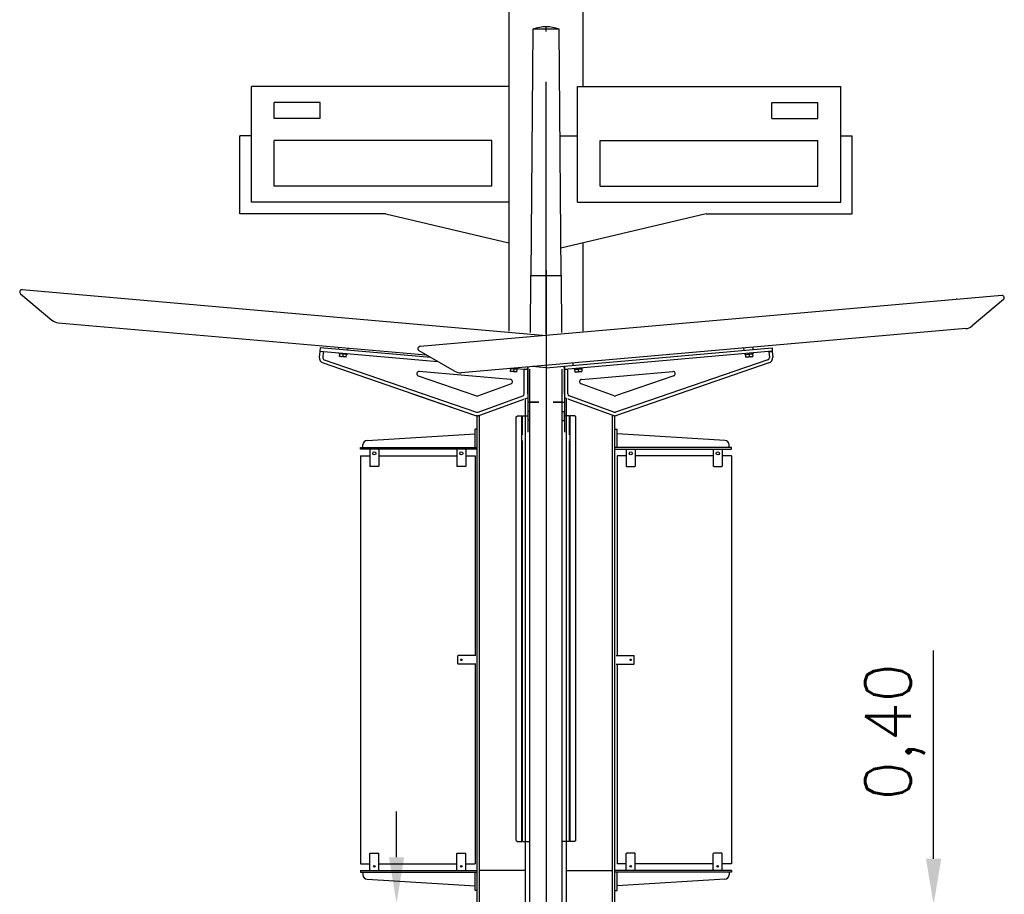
# Model space of a CAD drawing. Header units: millimetres. Extents: x 96940 to 101272, y 432237 to 434659.
# Tile 131 of 256: x 97686.28 to 97690.58, y 432611.33 to 432615.15. Entities that reach past the tile are written whole.
import ezdxf

# ---------------------------------------------------------------- set-up
doc = ezdxf.new("R2010")
doc.units = ezdxf.units.MM
doc.linetypes.add('CENTER', pattern=[35.225022, 22.015639, -4.403128, 4.403128, -4.403128])
doc.layers.add('R_BN_N_T_Halte_Dreismast', color=7, linetype='Continuous', lineweight=25)
for name, color, linetype in [('R_BN_T_N_Halte_Bemating', 1, 'Continuous'), ('R_BN_T_N_Halte_Perron', 7, 'Continuous'), ('R_BN_T_N_Tramplus abri 2e generatie', 7, 'Continuous'), ('R_C_LIJN50', 3, 'Continuous')]:
    doc.layers.add(name, color=color, linetype=linetype)
doc.styles.get("Standard").update_dxf_attribs({"font": 'romans.shx'})
doc.dimstyles.new('RET 1-500', dxfattribs={"dimtxt": 1, "dimasz": 1, "dimexe": 0.3, "dimexo": 0, "dimgap": 0.3, "dimtad": 1, "dimdec": 3, "dimzin": 1, "dimtxsty": 'Standard', "dimcen": 0, "dimclrd": 1, "dimclre": 1, "dimclrt": 7, "dimaunit": 2, "dimadec": 4, "dimazin": 0, "dimtfac": 1, "dimtdec": 3, "dimtofl": 0, "dimtmove": 0, "dimatfit": 0, "dimfxl": 1, "dimarcsym": 0})

# ---------------------------------------------------------------- blocks, each defined once
blk = doc.blocks.new('*D523')
at = {"layer": 'Defpoints', "color": 0, "transparency": 16777216}
for p in [(97688.881, 432611.2879), (97688.881, 432610.8923), (97690.2737, 432610.8923)]:
    blk.add_point(p, dxfattribs=at)
at = {"layer": 'R_BN_T_N_Halte_Bemating', "color": 1, "lineweight": -2, "transparency": 16777216}
for p, q in [((97690.2737, 432611.4879), (97690.2737, 432612.3974)), ((97688.881, 432611.2879), (97690.2737, 432611.2879)), ((97688.881, 432610.8923), (97690.2737, 432610.8923)), ((97690.2737, 432610.6923), (97690.2737, 432610.4923))]:
    blk.add_line(p, q, dxfattribs=at)
at = {"layer": 'R_BN_T_N_Halte_Bemating', "color": 1, "transparency": 16777216}
for points in [[(97690.2403, 432611.4879), (97690.307, 432611.4879), (97690.2737, 432611.2879)], [(97690.2403, 432610.6923), (97690.307, 432610.6923), (97690.2737, 432610.8923)]]:
    blk.add_solid(points, dxfattribs=at)
at = {"layer": 'R_BN_T_N_Halte_Bemating', "color": 7, "transparency": 16777216, "insert": (97690.1046, 432612.0427), "char_height": 0.2, "attachment_point": 5, "rotation": 90}
blk.add_mtext('0,40', dxfattribs=at)
blk = doc.blocks.new('*D524')
at = {"layer": 'Defpoints', "color": 0, "transparency": 16777216}
for p in [(97688.2758, 432611.2948), (97687.9282, 432610.8923), (97688.2758, 432610.8923)]:
    blk.add_point(p, dxfattribs=at)
at = {"layer": 'R_BN_T_N_Halte_Bemating', "color": 1, "lineweight": -2, "transparency": 16777216}
for p, q in [((97687.9282, 432611.4948), (97687.9282, 432611.6948)), ((97688.2758, 432611.2948), (97687.9282, 432611.2948)), ((97688.2758, 432610.8923), (97687.9282, 432610.8923)), ((97687.9282, 432610.6923), (97687.9282, 432609.7828))]:
    blk.add_line(p, q, dxfattribs=at)
at = {"layer": 'R_BN_T_N_Halte_Bemating', "color": 1, "transparency": 16777216}
for points in [[(97687.8949, 432611.4948), (97687.9616, 432611.4948), (97687.9282, 432611.2948)], [(97687.8949, 432610.6923), (97687.9616, 432610.6923), (97687.9282, 432610.8923)]]:
    blk.add_solid(points, dxfattribs=at)
at = {"layer": 'R_BN_T_N_Halte_Bemating', "color": 7, "transparency": 16777216, "insert": (97687.7592, 432610.1376), "char_height": 0.2, "attachment_point": 5, "rotation": 90}
blk.add_mtext('0,40', dxfattribs=at)

msp = doc.modelspace()

# ---------------------------------------------------------------- linework, layer by layer
at = {"layer": 'R_BN_N_T_Halte_Dreismast'}
for p, q in [((97688.52382, 432615.11233), (97688.51527, 432614.03633)), ((97688.63812, 432615.11233), (97688.52382, 432615.11233)), ((97688.64667, 432614.03633), (97688.63812, 432615.11233)), ((97688.41896, 432614.86233), (97687.29413, 432614.86233)), ((97687.29413, 432614.35633), (97687.29413, 432614.86233)), ((97688.71782, 432614.86233), (97689.86782, 432614.86233)), ((97688.71782, 432614.35633), (97688.71782, 432614.86233)), ((97689.86782, 432614.35633), (97689.86782, 432614.86233)), ((97687.59413, 432614.79233), (97687.39413, 432614.79233)), ((97687.39413, 432614.72233), (97687.39413, 432614.79233)), ((97687.59413, 432614.72233), (97687.59413, 432614.79233)), ((97689.56782, 432614.79233), (97689.76782, 432614.79233)), ((97689.56782, 432614.72233), (97689.56782, 432614.79233)), ((97689.76782, 432614.72233), (97689.76782, 432614.79233)), ((97687.59413, 432614.72233), (97687.39413, 432614.72233)), ((97689.56782, 432614.72233), (97689.76782, 432614.72233)), ((97687.29377, 432614.64658), (97687.24377, 432614.64658)), ((97687.24413, 432614.30633), (97687.24413, 432614.64658)), ((97688.64183, 432614.64658), (97688.71818, 432614.64658)), ((97689.86818, 432614.64658), (97689.91818, 432614.64658)), ((97689.91782, 432614.30633), (97689.91782, 432614.64658)), ((97688.34413, 432614.62633), (97687.39413, 432614.62633)), ((97687.39413, 432614.42633), (97687.39413, 432614.62633)), ((97688.34413, 432614.42633), (97688.34413, 432614.62633)), ((97688.81782, 432614.62633), (97689.76782, 432614.62633)), ((97688.81782, 432614.42633), (97688.81782, 432614.62633)), ((97689.76782, 432614.42633), (97689.76782, 432614.62633)), ((97688.34413, 432614.42633), (97687.39413, 432614.42633)), ((97688.81782, 432614.42633), (97689.76782, 432614.42633)), ((97688.41896, 432614.35633), (97687.29413, 432614.35633)), ((97688.71782, 432614.35633), (97689.86782, 432614.35633)), ((97687.88097, 432614.30633), (97687.24413, 432614.30633)), ((97687.88097, 432614.30633), (97688.41896, 432614.17922)), ((97689.28097, 432614.30633), (97688.64615, 432614.15634)), ((97689.28097, 432614.30633), (97689.91782, 432614.30633)), ((97688.51331, 432613.78799), (97688.51527, 432614.03633)), ((97688.51527, 432614.03633), (97688.64667, 432614.03633)), ((97688.64667, 432614.03633), (97688.64864, 432613.78799))]:
    msp.add_line(p, q, dxfattribs=at)
at = {"layer": 'R_BN_N_T_Halte_Dreismast', "color": 1, "linetype": 'CENTER', "ltscale": 0.05}
msp.add_line((97688.58097, 432613.78207), (97688.58097, 432615.12293), dxfattribs=at)
at = {"layer": 'R_BN_N_T_Halte_Dreismast'}
msp.add_arc((97688.58097, 432614.96359), 0.15934, 68.9815, 111.0185, dxfattribs=at)
at = {"layer": 'R_BN_T_N_Halte_Perron', "color": 1, "linetype": 'CENTER', "ltscale": 0.5}
msp.add_line((97688.58097, 432614.0599), (97688.58097, 432610.60685), dxfattribs=at)
at = {"layer": 'R_BN_T_N_Tramplus abri 2e generatie'}
for p, q in [((97686.28592, 432613.95696), (97686.42317, 432613.84179)), ((97686.29322, 432613.97458), (97688.58097, 432613.77443)), ((97690.57156, 432613.94858), (97688.03071, 432613.72629)), ((97690.37347, 432613.93627), (97690.37382, 432613.93229)), ((97690.57886, 432613.93096), (97690.44161, 432613.81579)), ((97686.45095, 432613.83028), (97688.05767, 432613.68972)), ((97690.41383, 432613.80429), (97688.21079, 432613.61154)), ((97687.59277, 432613.70474), (97687.59061, 432613.68004)), ((97687.60772, 432613.70343), (97687.60556, 432613.67874)), ((97688.18174, 432613.61808), (97688.02658, 432613.70766)), ((97689.55423, 432613.70343), (97689.55639, 432613.67874)), ((97689.56918, 432613.70474), (97689.57134, 432613.68004)), ((97687.60738, 432613.65423), (97688.27266, 432613.42515)), ((97687.61226, 432613.66841), (97688.27754, 432613.43933)), ((97689.54969, 432613.66841), (97688.88441, 432613.43933)), ((97689.55457, 432613.65423), (97688.88929, 432613.42515)), ((97688.42534, 432613.58234), (97688.02742, 432613.61716)), ((97688.48592, 432613.51981), (97688.48592, 432613.6266)), ((97688.50092, 432613.51981), (97688.50092, 432613.62528)), ((97688.50097, 432613.63693), (97688.50097, 432613.35245)), ((97688.50097, 432613.63693), (97688.50097, 432613.35245)), ((97688.51097, 432613.35421), (97688.51097, 432613.6272)), ((97688.51097, 432613.07832), (97688.51097, 432613.6272)), ((97688.58097, 432613.63332), (97688.52034, 432613.63863)), ((97688.65097, 432613.35421), (97688.65097, 432613.6272)), ((97688.66097, 432613.64032), (97688.66097, 432613.35245)), ((97688.66103, 432613.51981), (97688.66103, 432613.62528)), ((97688.67603, 432613.51981), (97688.67603, 432613.6266)), ((97688.73661, 432613.58234), (97689.13453, 432613.61716)), ((97688.02329, 432613.59774), (97688.27692, 432613.51041)), ((97688.2836, 432613.51047), (97688.42789, 432613.56298)), ((97688.87835, 432613.51047), (97688.73406, 432613.56298)), ((97689.13866, 432613.59774), (97688.88503, 432613.51041)), ((97687.98957, 432613.52263), (97688.27266, 432613.42515)), ((97688.28097, 432613.42225), (97688.48447, 432613.49631)), ((97688.28097, 432613.42225), (97688.48447, 432613.49631)), ((97688.28422, 432613.43939), (97688.47934, 432613.51041)), ((97688.48836, 432613.49773), (97688.50097, 432613.50232)), ((97688.49177, 432613.35113), (97688.49177, 432613.49897)), ((97688.49177, 432613.35113), (97688.49177, 432613.49897)), ((97688.54997, 432613.48232), (97688.50097, 432613.48232)), ((97688.51097, 432613.48232), (97688.54997, 432613.48232)), ((97688.61197, 432613.48232), (97688.66097, 432613.48232)), ((97688.65097, 432613.48232), (97688.61197, 432613.48232)), ((97688.67359, 432613.49773), (97688.66097, 432613.50232)), ((97688.67017, 432613.35113), (97688.67017, 432613.49897)), ((97688.88097, 432613.42225), (97688.67748, 432613.49631)), ((97688.87773, 432613.43939), (97688.68261, 432613.51041)), ((97688.50347, 432613.44232), (97688.50197, 432613.44082)), ((97688.50197, 432613.44082), (97688.50197, 432613.40382)), ((97688.50197, 432613.44082), (97688.50197, 432613.40382)), ((97688.51097, 432613.44232), (97688.50347, 432613.44232)), ((97688.65097, 432613.44232), (97688.65847, 432613.44232)), ((97688.65847, 432613.44232), (97688.65997, 432613.44082)), ((97688.65997, 432613.44082), (97688.65997, 432613.40382)), ((97688.28097, 432611.69586), (97688.28097, 432613.42225)), ((97688.29017, 432611.69473), (97688.29017, 432613.4256)), ((97688.45097, 432613.41832), (97688.45597, 432613.42332)), ((97688.45097, 432613.41832), (97688.45597, 432613.42332)), ((97688.45097, 432611.56832), (97688.45097, 432613.41832)), ((97688.45597, 432613.42332), (97688.47597, 432613.42332)), ((97688.45597, 432613.42332), (97688.47597, 432613.42332)), ((97688.47597, 432611.56332), (97688.47597, 432613.42332)), ((97688.47897, 432613.33977), (97688.47897, 432613.42332)), ((97688.47897, 432613.42332), (97688.50197, 432613.42332)), ((97688.47897, 432613.33977), (97688.47897, 432613.42332)), ((97688.47897, 432613.42332), (97688.50197, 432613.42332)), ((97688.50347, 432613.40232), (97688.50197, 432613.40382)), ((97688.50347, 432613.40232), (97688.50197, 432613.40382)), ((97688.51097, 432613.40232), (97688.50347, 432613.40232)), ((97688.51097, 432613.40232), (97688.50347, 432613.40232)), ((97688.65097, 432613.40232), (97688.65847, 432613.40232)), ((97688.65847, 432613.40232), (97688.65997, 432613.40382)), ((97688.68297, 432613.42332), (97688.65997, 432613.42332)), ((97688.68297, 432613.33977), (97688.68297, 432613.42332)), ((97688.68597, 432611.56332), (97688.68597, 432613.42332)), ((97688.70597, 432613.42332), (97688.68597, 432613.42332)), ((97688.71097, 432613.41832), (97688.70597, 432613.42332)), ((97688.71097, 432611.56832), (97688.71097, 432613.41832)), ((97688.87177, 432611.69473), (97688.87177, 432613.4256)), ((97688.88097, 432611.69586), (97688.88097, 432613.42225)), ((97687.80022, 432613.31605), (97688.27097, 432613.34532)), ((97688.28097, 432613.36532), (97688.27097, 432613.36532)), ((97688.27097, 432613.28532), (97688.27097, 432613.36532)), ((97688.28097, 432613.36532), (97688.27097, 432613.36532)), ((97688.49177, 432612.07967), (97688.49177, 432613.35113)), ((97688.65097, 432612.07732), (97688.65097, 432613.36621)), ((97688.67017, 432612.07967), (97688.67017, 432613.35113)), ((97688.88097, 432613.36532), (97688.89097, 432613.36532)), ((97688.89097, 432613.28532), (97688.89097, 432613.36532)), ((97689.36173, 432613.31605), (97688.89097, 432613.34532)), ((97688.47897, 432611.56332), (97688.47897, 432613.31609)), ((97688.68297, 432611.56332), (97688.68297, 432613.31609)), ((97687.77097, 432613.28532), (97688.28097, 432613.28532)), ((97687.77097, 432613.27732), (97687.77097, 432613.28532)), ((97688.28097, 432613.27732), (97687.77097, 432613.27732)), ((97687.78097, 432613.28532), (97687.78097, 432613.29607)), ((97687.81316, 432613.27632), (97687.81161, 432613.27482)), ((97687.81161, 432613.27482), (97687.81161, 432613.20282)), ((97687.81347, 432613.27632), (97687.81347, 432613.27732)), ((97687.84847, 432613.27732), (97687.84847, 432613.27632)), ((97687.84879, 432613.27632), (97687.85034, 432613.27482)), ((97687.85034, 432613.27482), (97687.85034, 432613.20282)), ((97688.19316, 432613.27632), (97688.19161, 432613.27482)), ((97688.19161, 432613.27482), (97688.19161, 432613.20282)), ((97688.19347, 432613.27632), (97688.19347, 432613.27732)), ((97688.22847, 432613.27732), (97688.22847, 432613.27632)), ((97688.22879, 432613.27632), (97688.23034, 432613.27482)), ((97688.23034, 432613.27482), (97688.23034, 432613.20282)), ((97689.39097, 432613.28532), (97688.88097, 432613.28532)), ((97688.88097, 432613.27732), (97689.39097, 432613.27732)), ((97688.93316, 432613.27632), (97688.93161, 432613.27482)), ((97688.93161, 432613.27482), (97688.93161, 432613.20282)), ((97688.93347, 432613.27732), (97688.93347, 432613.27632)), ((97688.96847, 432613.27632), (97688.96847, 432613.27732)), ((97688.96879, 432613.27632), (97688.97034, 432613.27482)), ((97688.97034, 432613.27482), (97688.97034, 432613.20282)), ((97689.31316, 432613.27632), (97689.31161, 432613.27482)), ((97689.31161, 432613.27482), (97689.31161, 432613.20282)), ((97689.31347, 432613.27732), (97689.31347, 432613.27632)), ((97689.34847, 432613.27632), (97689.34847, 432613.27732)), ((97689.34879, 432613.27632), (97689.35034, 432613.27482)), ((97689.35034, 432613.27482), (97689.35034, 432613.20282)), ((97689.38097, 432613.28532), (97689.38097, 432613.29607)), ((97689.39097, 432613.27732), (97689.39097, 432613.28532)), ((97687.77097, 432613.24832), (97687.81161, 432613.24832)), ((97687.77097, 432613.24832), (97687.81161, 432613.24832)), ((97687.77097, 432613.24832), (97687.77097, 432611.46632)), ((97687.85034, 432613.24832), (97688.19161, 432613.24832)), ((97688.23034, 432613.24832), (97688.27097, 432613.24832)), ((97688.27097, 432613.24832), (97688.27097, 432612.37669)), ((97688.93161, 432613.24832), (97688.89097, 432613.24832)), ((97688.89097, 432613.24832), (97688.89097, 432612.37669)), ((97689.31161, 432613.24832), (97688.97034, 432613.24832)), ((97689.39097, 432613.24832), (97689.35034, 432613.24832)), ((97689.39097, 432613.24832), (97689.35034, 432613.24832)), ((97689.39097, 432613.24832), (97689.39097, 432611.46632)), ((97687.81316, 432613.20132), (97687.81161, 432613.20282)), ((97687.84879, 432613.20132), (97687.81316, 432613.20132)), ((97687.84879, 432613.20132), (97687.85034, 432613.20282)), ((97688.19316, 432613.20132), (97688.19161, 432613.20282)), ((97688.22879, 432613.20132), (97688.19316, 432613.20132)), ((97688.22879, 432613.20132), (97688.23034, 432613.20282)), ((97688.93316, 432613.20132), (97688.93161, 432613.20282)), ((97688.93316, 432613.20132), (97688.96879, 432613.20132)), ((97688.96879, 432613.20132), (97688.97034, 432613.20282)), ((97689.31316, 432613.20132), (97689.31161, 432613.20282)), ((97689.31316, 432613.20132), (97689.34879, 432613.20132)), ((97689.34879, 432613.20132), (97689.35034, 432613.20282)), ((97688.51097, 432612.07732), (97688.51097, 432613.07832)), ((97688.19597, 432612.37513), (97688.19747, 432612.37669)), ((97688.19597, 432612.33951), (97688.19597, 432612.37513)), ((97688.27447, 432612.37669), (97688.19747, 432612.37669)), ((97688.88747, 432612.37669), (97688.96447, 432612.37669)), ((97688.96597, 432612.37513), (97688.96447, 432612.37669)), ((97688.96597, 432612.33951), (97688.96597, 432612.37513)), ((97688.19597, 432612.33951), (97688.19747, 432612.33796)), ((97688.27447, 432612.33796), (97688.19747, 432612.33796)), ((97688.27097, 432612.33796), (97688.27097, 432611.69709)), ((97688.88747, 432612.33796), (97688.96447, 432612.33796)), ((97688.89097, 432612.33796), (97688.89097, 432611.69709)), ((97688.96597, 432612.33951), (97688.96447, 432612.33796)), ((97688.49177, 432611.56332), (97688.49177, 432612.07967)), ((97688.51097, 432611.38432), (97688.51097, 432612.07732)), ((97688.65097, 432611.38432), (97688.65097, 432612.085)), ((97688.67017, 432611.4804), (97688.67017, 432612.07967)), ((97688.27097, 432611.69709), (97688.27097, 432611.46632)), ((97688.28097, 432611.16232), (97688.28097, 432611.69586)), ((97688.29017, 432611.16232), (97688.29017, 432611.69473)), ((97688.87177, 432611.16232), (97688.87177, 432611.69473)), ((97688.88097, 432611.69105), (97688.88097, 432611.69586)), ((97688.88097, 432611.16232), (97688.88097, 432611.69586)), ((97688.89097, 432611.69709), (97688.89097, 432611.46632)), ((97688.45097, 432611.56832), (97688.45597, 432611.56332)), ((97688.45597, 432611.56332), (97688.47597, 432611.56332)), ((97688.47897, 432611.56332), (97688.51097, 432611.56332)), ((97688.49177, 432611.16232), (97688.49177, 432611.56332)), ((97688.68297, 432611.56332), (97688.65097, 432611.56332)), ((97688.70597, 432611.56332), (97688.68597, 432611.56332)), ((97688.71097, 432611.56832), (97688.70597, 432611.56332)), ((97687.81316, 432611.51332), (97687.81161, 432611.51182)), ((97687.81161, 432611.43982), (97687.81161, 432611.51182)), ((97687.81316, 432611.51332), (97687.84879, 432611.51332)), ((97687.84879, 432611.51332), (97687.85034, 432611.51182)), ((97687.85034, 432611.43982), (97687.85034, 432611.51182)), ((97688.19316, 432611.51332), (97688.19161, 432611.51182)), ((97688.19161, 432611.43982), (97688.19161, 432611.51182)), ((97688.19316, 432611.51332), (97688.22879, 432611.51332)), ((97688.22879, 432611.51332), (97688.23034, 432611.51182)), ((97688.23034, 432611.43982), (97688.23034, 432611.51182)), ((97688.93316, 432611.51332), (97688.93161, 432611.51182)), ((97688.93161, 432611.43982), (97688.93161, 432611.51182)), ((97688.96879, 432611.51332), (97688.93316, 432611.51332)), ((97688.96879, 432611.51332), (97688.97034, 432611.51182)), ((97688.97034, 432611.43982), (97688.97034, 432611.51182)), ((97689.31316, 432611.51332), (97689.31161, 432611.51182)), ((97689.31161, 432611.43982), (97689.31161, 432611.51182)), ((97689.34879, 432611.51332), (97689.31316, 432611.51332)), ((97689.34879, 432611.51332), (97689.35034, 432611.51182)), ((97689.35034, 432611.43982), (97689.35034, 432611.51182)), ((97687.77097, 432611.46632), (97687.81161, 432611.46632)), ((97687.77097, 432611.46632), (97687.81161, 432611.46632)), ((97687.85034, 432611.46632), (97688.19161, 432611.46632)), ((97688.23034, 432611.46632), (97688.27097, 432611.46632)), ((97688.67017, 432611.16232), (97688.67017, 432611.4804)), ((97688.93161, 432611.46632), (97688.89097, 432611.46632)), ((97689.31161, 432611.46632), (97688.97034, 432611.46632)), ((97689.39097, 432611.46632), (97689.35034, 432611.46632)), ((97689.39097, 432611.46632), (97689.35034, 432611.46632)), ((97687.77097, 432611.43732), (97687.77097, 432611.42932)), ((97687.77097, 432611.43732), (97688.28097, 432611.43732)), ((97687.77097, 432611.42932), (97688.28097, 432611.42932)), ((97687.78097, 432611.42932), (97687.78097, 432611.41858)), ((97687.81316, 432611.43832), (97687.81161, 432611.43982)), ((97687.81347, 432611.43832), (97687.81347, 432611.43732)), ((97687.84847, 432611.43732), (97687.84847, 432611.43832)), ((97687.84879, 432611.43832), (97687.85034, 432611.43982)), ((97688.19316, 432611.43832), (97688.19161, 432611.43982)), ((97688.19347, 432611.43832), (97688.19347, 432611.43732)), ((97688.22847, 432611.43732), (97688.22847, 432611.43832)), ((97688.22879, 432611.43832), (97688.23034, 432611.43982)), ((97688.27097, 432611.34932), (97688.27097, 432611.42932)), ((97688.29017, 432611.41832), (97688.29047, 432611.41832)), ((97688.29017, 432611.41832), (97688.29047, 432611.41832)), ((97688.29017, 432611.41032), (97688.29047, 432611.41032)), ((97688.29017, 432611.41032), (97688.29047, 432611.41032)), ((97688.49147, 432611.43732), (97688.29047, 432611.43732)), ((97688.67047, 432611.43732), (97688.87147, 432611.43732)), ((97688.87177, 432611.41832), (97688.87147, 432611.41832)), ((97688.87177, 432611.41032), (97688.87147, 432611.41032)), ((97689.39097, 432611.43732), (97688.88097, 432611.43732)), ((97689.39097, 432611.42932), (97688.88097, 432611.42932)), ((97688.89097, 432611.34932), (97688.89097, 432611.42932)), ((97688.93316, 432611.43832), (97688.93161, 432611.43982)), ((97688.93347, 432611.43732), (97688.93347, 432611.43832)), ((97688.96847, 432611.43832), (97688.96847, 432611.43732)), ((97688.96879, 432611.43832), (97688.97034, 432611.43982)), ((97689.31316, 432611.43832), (97689.31161, 432611.43982)), ((97689.31347, 432611.43732), (97689.31347, 432611.43832)), ((97689.34847, 432611.43832), (97689.34847, 432611.43732)), ((97689.34879, 432611.43832), (97689.35034, 432611.43982)), ((97689.38097, 432611.42932), (97689.38097, 432611.41858)), ((97689.39097, 432611.43732), (97689.39097, 432611.42932)), ((97687.80022, 432611.39859), (97688.27097, 432611.36932)), ((97688.51097, 432611.16732), (97688.51097, 432611.38432)), ((97688.65097, 432611.16732), (97688.65097, 432611.4025)), ((97689.36173, 432611.39859), (97688.89097, 432611.36932)), ((97688.28097, 432611.34932), (97688.27097, 432611.34932)), ((97688.88097, 432611.34932), (97688.89097, 432611.34932))]:
    msp.add_line(p, q, dxfattribs=at)
at = {"layer": 'R_BN_T_N_Tramplus abri 2e generatie', "color": 7, "linetype": 'Continuous'}
for p, q in [((97687.59402, 432613.72032), (97687.59271, 432613.70538)), ((97687.59271, 432613.70538), (97688.10873, 432613.66023)), ((97687.60772, 432613.70343), (97687.59277, 432613.70474)), ((97688.07799, 432613.67798), (97687.59402, 432613.72032)), ((97687.67589, 432613.6981), (97687.67563, 432613.69511)), ((97687.71249, 432613.69189), (97687.67563, 432613.69511)), ((97687.67571, 432613.71318), (97687.67658, 432613.72306)), ((97687.67912, 432613.69481), (97687.67803, 432613.68236)), ((97687.70894, 432613.6914), (97687.67905, 432613.69401)), ((97687.69399, 432613.6927), (97687.69309, 432613.68238)), ((97687.70792, 432613.67974), (97687.709, 432613.69219)), ((97687.71275, 432613.69488), (97687.71249, 432613.69189)), ((97687.71556, 432613.70969), (97687.71643, 432613.71957)), ((97688.6604, 432613.64092), (97689.56793, 432613.72032)), ((97689.56924, 432613.70538), (97688.6617, 432613.62598)), ((97689.44639, 432613.70969), (97689.44552, 432613.71957)), ((97689.4492, 432613.69488), (97689.44946, 432613.69189)), ((97689.44946, 432613.69189), (97689.48632, 432613.69511)), ((97689.45403, 432613.67974), (97689.45294, 432613.69219)), ((97689.45301, 432613.6914), (97689.4829, 432613.69401)), ((97689.46796, 432613.6927), (97689.46886, 432613.68238)), ((97689.48283, 432613.69481), (97689.48392, 432613.68236)), ((97689.48623, 432613.71318), (97689.48537, 432613.72306)), ((97689.48606, 432613.6981), (97689.48632, 432613.69511)), ((97689.55423, 432613.70343), (97689.56918, 432613.70474)), ((97689.56793, 432613.72032), (97689.56924, 432613.70538)), ((97687.70792, 432613.67974), (97687.67803, 432613.68236)), ((97688.70024, 432613.64441), (97688.69937, 432613.65429)), ((97689.45403, 432613.67974), (97689.48392, 432613.68236)), ((97688.45864, 432613.62661), (97688.42178, 432613.62983)), ((97688.42527, 432613.62953), (97688.42418, 432613.61708)), ((97688.45407, 432613.61446), (97688.42418, 432613.61708)), ((97688.45508, 432613.62612), (97688.4252, 432613.62873)), ((97688.43802, 432613.63142), (97688.50024, 432613.62598)), ((97688.44014, 432613.62743), (97688.43924, 432613.6171)), ((97688.45407, 432613.61446), (97688.45515, 432613.62691)), ((97688.4589, 432613.6296), (97688.45864, 432613.62661)), ((97688.50092, 432613.62528), (97688.48592, 432613.6266)), ((97688.50024, 432613.62598), (97688.5012, 432613.63695)), ((97688.58097, 432613.63332), (97688.66097, 432613.64032)), ((97688.6617, 432613.62598), (97688.6604, 432613.64092)), ((97688.66103, 432613.62528), (97688.67603, 432613.6266)), ((97688.70305, 432613.6296), (97688.70331, 432613.62661)), ((97688.70331, 432613.62661), (97688.74017, 432613.62983)), ((97688.70788, 432613.61446), (97688.70679, 432613.62691)), ((97688.70686, 432613.62612), (97688.73675, 432613.62873)), ((97688.70788, 432613.61446), (97688.73777, 432613.61708)), ((97688.72181, 432613.62743), (97688.72271, 432613.6171)), ((97688.73668, 432613.62953), (97688.73777, 432613.61708))]:
    msp.add_line(p, q, dxfattribs=at)
for points in [[(97687.6855, 432613.6817, -0.0049504), (97687.68455, 432613.68181, -0.0268743), (97687.68267, 432613.68216, -0.0387099), (97687.67903, 432613.68333, -0.0029352), (97687.67815, 432613.68369)], [(97687.69309, 432613.68238, -0.002935), (97687.69216, 432613.68218, -0.0438711), (97687.68789, 432613.68164, -0.020954), (97687.68646, 432613.68165, -0.0049517), (97687.6855, 432613.6817)], [(97687.70044, 432613.6804, -0.0049504), (97687.69949, 432613.68051, -0.0268743), (97687.69761, 432613.68085, -0.0387099), (97687.69397, 432613.68202, -0.0029352), (97687.69309, 432613.68238)], [(97687.70803, 432613.68108, -0.002935), (97687.7071, 432613.68087, -0.0438711), (97687.70283, 432613.68033, -0.020954), (97687.7014, 432613.68034, -0.0049517), (97687.70044, 432613.6804)], [(97689.45392, 432613.68108, 0.002935), (97689.45485, 432613.68087, 0.0438711), (97689.45912, 432613.68033, 0.020954), (97689.46055, 432613.68034, 0.0049517), (97689.46151, 432613.6804)], [(97689.46151, 432613.6804, 0.0049504), (97689.46246, 432613.68051, 0.0268743), (97689.46434, 432613.68085, 0.0387099), (97689.46798, 432613.68202, 0.0029352), (97689.46886, 432613.68238)], [(97689.46886, 432613.68238, 0.002935), (97689.46979, 432613.68218, 0.0438711), (97689.47406, 432613.68164, 0.020954), (97689.47549, 432613.68165, 0.0049517), (97689.47645, 432613.6817)], [(97689.47645, 432613.6817, 0.0049504), (97689.4774, 432613.68181, 0.0268743), (97689.47928, 432613.68216, 0.0387099), (97689.48292, 432613.68333, 0.0029352), (97689.4838, 432613.68369)], [(97688.43165, 432613.61642, -0.0049504), (97688.4307, 432613.61653, -0.0268743), (97688.42882, 432613.61688, -0.0387099), (97688.42518, 432613.61805, -0.0029352), (97688.4243, 432613.61841)], [(97688.43924, 432613.6171, -0.002935), (97688.4383, 432613.6169, -0.0438711), (97688.43404, 432613.61636, -0.020954), (97688.43261, 432613.61637, -0.0049517), (97688.43165, 432613.61642)], [(97688.44659, 432613.61512, -0.0049504), (97688.44564, 432613.61523, -0.0268743), (97688.44376, 432613.61557, -0.0387099), (97688.44012, 432613.61674, -0.0029352), (97688.43924, 432613.6171)], [(97688.45418, 432613.6158, -0.002935), (97688.45325, 432613.61559, -0.0438711), (97688.44898, 432613.61505, -0.020954), (97688.44755, 432613.61506, -0.0049517), (97688.44659, 432613.61512)], [(97688.70777, 432613.6158, 0.002935), (97688.7087, 432613.61559, 0.0438711), (97688.71297, 432613.61505, 0.020954), (97688.7144, 432613.61506, 0.0049517), (97688.71536, 432613.61512)], [(97688.71536, 432613.61512, 0.0049504), (97688.71631, 432613.61523, 0.0268743), (97688.71819, 432613.61557, 0.0387099), (97688.72183, 432613.61674, 0.0029352), (97688.72271, 432613.6171)], [(97688.72271, 432613.6171, 0.002935), (97688.72364, 432613.6169, 0.0438711), (97688.72791, 432613.61636, 0.020954), (97688.72934, 432613.61637, 0.0049517), (97688.7303, 432613.61642)], [(97688.7303, 432613.61642, 0.0049504), (97688.73125, 432613.61653, 0.0268743), (97688.73313, 432613.61688, 0.0387099), (97688.73677, 432613.61805, 0.0029352), (97688.73765, 432613.61841)]]:
    msp.add_lwpolyline(points, format="xyb", dxfattribs=at)
at = {"layer": 'R_BN_T_N_Tramplus abri 2e generatie'}
for centre, radius in [((97687.83097, 432613.25932), 0.007), ((97688.21097, 432613.25932), 0.0065), ((97688.95097, 432613.25932), 0.0065), ((97689.33097, 432613.25932), 0.007), ((97688.21097, 432612.35732), 0.00332), ((97688.95097, 432612.35732), 0.00332), ((97687.83097, 432611.45532), 0.0034), ((97688.21097, 432611.45532), 0.0034), ((97688.95097, 432611.45532), 0.0034), ((97689.33097, 432611.45532), 0.0034)]:
    msp.add_circle(centre, radius, dxfattribs=at)
for centre, radius, start, end in [((97686.29235, 432613.96462), 0.01, 85, 230), ((97690.57243, 432613.93862), 0.01, 310, 95), ((97686.45531, 432613.88009), 0.05, 230, 265), ((97690.40947, 432613.8541), 0.05, 275, 310), ((97688.03158, 432613.71632), 0.01, 95, 240), ((97687.61552, 432613.67786), 0.025, 175, 251), ((97687.61552, 432613.67786), 0.01, 175, 251), ((97689.54643, 432613.67786), 0.01, 289, 5), ((97689.54643, 432613.67786), 0.025, 289, 5), ((97688.02655, 432613.6072), 0.01, 85, 251), ((97688.20674, 432613.66138), 0.05, 240, 274.64206), ((97689.1354, 432613.6072), 0.01, 289, 95), ((97688.42447, 432613.57238), 0.01, 290, 85), ((97688.73748, 432613.57238), 0.01, 95, 250), ((97688.47592, 432613.51981), 0.01, 290, 0), ((97688.68603, 432613.51981), 0.01, 180, 250), ((97688.28018, 432613.51986), 0.01, 251, 290), ((97688.88177, 432613.51986), 0.01, 250, 289), ((97688.2808, 432613.44879), 0.01, 251, 290), ((97688.88115, 432613.44879), 0.01, 250, 289), ((97688.2808, 432613.44879), 0.025, 251, 290), ((97688.2808, 432613.44879), 0.025, 251, 290), ((97688.88115, 432613.44879), 0.025, 250, 289), ((97687.80097, 432613.29607), 0.02, 92.17474, 180), ((97689.36097, 432613.29607), 0.02, 0, 87.82526), ((97687.80097, 432611.41858), 0.02, 180, 267.82526), ((97689.36097, 432611.41858), 0.02, 272.17474, 0)]:
    msp.add_arc(centre, radius, start, end, dxfattribs=at)
at = {"layer": 'R_C_LIJN50', "color": 7}
for p, q in [((97688.41896, 432615.20985), (97688.41896, 432613.79362)), ((97688.74296, 432614.86233), (97688.74296, 432615.20985)), ((97688.74296, 432613.79362), (97688.74296, 432614.17921))]:
    msp.add_line(p, q, dxfattribs=at)

# ---------------------------------------------------------------- dimensions: what is measured, and where the dimension line sits
at = {"layer": 'R_BN_T_N_Halte_Bemating'}
for base, p1, p2, picture, middle in [((97690.27368, 432610.89232), (97688.88097, 432611.28792), (97688.88097, 432610.89232), '*D523', (97690.27368, 432612.04268)), ((97687.92823, 432610.89232), (97688.27577, 432611.2948), (97688.27577, 432610.89232), '*D524', (97687.92823, 432610.13756))]:
    dim = msp.add_linear_dim(base=base, p1=p1, p2=p2, angle=270, dimstyle='RET 1-500', override={"dimtxt": 0.2, "dimasz": 0.2, "dimexe": 0, "dimgap": 0.05, "dimdec": 2}, dxfattribs=at)
    dim.commit()
    dim.dimension.update_dxf_attribs({"geometry": picture, "text_midpoint": middle, "dimtype": 161})

doc.saveas('drawing.dxf')
